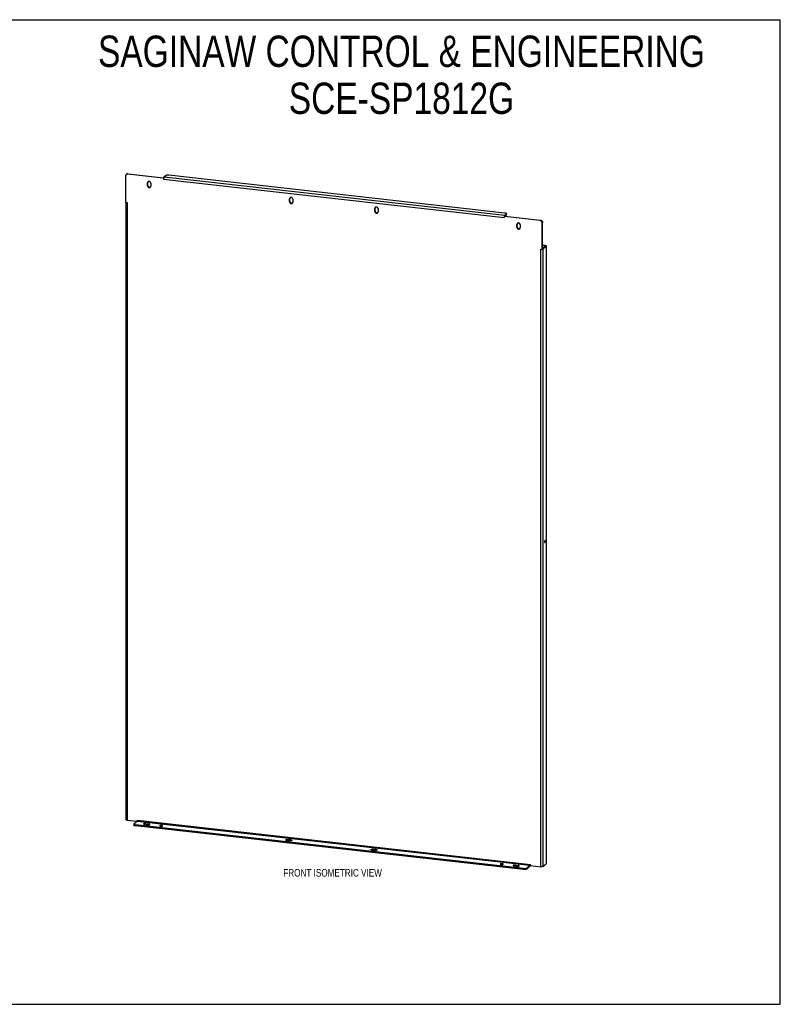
# Model space of a CAD drawing. Header units: inches. Extents: x 0 to 149, y 0 to 96.
# Tile 3 of 3: x 74 to 149, y 0 to 96. Entities that reach past the tile are written whole.
import ezdxf

# ---------------------------------------------------------------- set-up
doc = ezdxf.new("R2010")
doc.units = ezdxf.units.IN
doc.header["$LTSCALE"] = 8.16957
doc.header["$MEASUREMENT"] = 0
doc.layers.get('0').update_dxf_attribs({"linetype": 'CONTINUOUS'})
doc.layers.add('02___PRT_ALL_AXES', color=7, linetype='CONTINUOUS')
doc.layers.add('DIMENSIONS', color=7, linetype='CONTINUOUS')
doc.styles.get("Standard").update_dxf_attribs({"font": 'txt', "width": 0.8})

msp = doc.modelspace()

# ---------------------------------------------------------------- linework, layer by layer
at = {"color": 7, "linetype": 'Continuous'}
for p, q in [((0, 96.113), (148.538, 96.113)), ((148.538, 0), (148.538, 96.113)), ((84.67, 81.003), (84.706, 81.034)), ((84.832, 81.051), (84.867, 81.081)), ((84.867, 81.081), (88.32, 80.692)), ((88.32, 80.692), (88.287, 80.664)), ((88.321, 80.69), (88.32, 80.692)), ((121.602, 76.976), (121.604, 76.966)), ((121.605, 76.964), (121.604, 76.966)), ((121.64, 76.945), (121.605, 76.915)), ((121.63, 77.018), (121.63, 76.936)), ((121.635, 76.94), (121.634, 76.939)), ((121.64, 76.945), (125.093, 76.556)), ((121.657, 76.943), (121.777, 77.044)), ((121.777, 77.044), (121.777, 77.143)), ((121.792, 77.071), (121.792, 77.17)), ((125.057, 76.526), (125.093, 76.556)), ((125.292, 76.262), (125.328, 76.292)), ((125.328, 73.726), (125.328, 76.292)), ((125.521, 74.047), (125.328, 74.069)), ((125.328, 73.82), (125.562, 74.02)), ((125.556, 74.077), (125.521, 74.047)), ((125.521, 74.047), (125.521, 73.984)), ((125.66, 74.009), (125.562, 74.02)), ((125.328, 73.726), (125.292, 73.696)), ((125.352, 73.747), (125.328, 73.749)), ((85.414, 17.591), (85.414, 17.492)), ((85.579, 17.518), (85.579, 17.42)), ((123.455, 13.16), (85.579, 17.42)), ((124.094, 13.476), (123.776, 13.206)), ((124.094, 13.476), (124.094, 13.575)), ((124.121, 13.518), (124.105, 13.592)), ((123.455, 13.258), (123.455, 13.16)), ((123.776, 13.305), (123.776, 13.206)), ((0, 0), (148.538, 0))]:
    msp.add_line(p, q, dxfattribs=at)
at = {"color": 3, "linetype": 'Continuous'}
for p, q in [((84.597, 80.839), (84.597, 78.273)), ((84.832, 81.051), (88.284, 80.662)), ((88.526, 80.883), (88.379, 80.758)), ((88.379, 80.758), (121.63, 77.018)), ((121.627, 77.242), (88.846, 80.929)), ((88.288, 80.665), (88.284, 80.662)), ((88.284, 80.662), (88.304, 80.544)), ((88.294, 80.67), (88.288, 80.665)), ((88.305, 80.678), (88.294, 80.67)), ((88.304, 80.544), (121.585, 76.801)), ((88.312, 80.683), (88.305, 80.678)), ((88.316, 80.686), (88.312, 80.683)), ((84.597, 78.273), (84.76, 78.255)), ((84.646, 78.268), (84.646, 18.023)), ((84.76, 78.255), (84.76, 17.972)), ((121.605, 76.915), (121.585, 76.801)), ((121.59, 76.943), (121.587, 76.934)), ((121.593, 76.952), (121.59, 76.943)), ((121.599, 76.959), (121.598, 76.956)), ((121.602, 76.976), (121.599, 76.968)), ((121.6, 76.961), (121.599, 76.959)), ((125.057, 76.526), (121.605, 76.915)), ((121.63, 77.018), (121.777, 77.143)), ((125.292, 73.696), (125.292, 76.262)), ((125.556, 74.077), (125.328, 74.103)), ((125.352, 73.747), (125.66, 74.009)), ((125.66, 74.009), (125.66, 13.726)), ((125.671, 74.027), (125.671, 13.744)), ((125.129, 73.715), (125.129, 13.432)), ((125.129, 73.715), (125.292, 73.696)), ((125.352, 73.747), (125.352, 13.464)), ((84.76, 17.972), (85.72, 17.864)), ((85.43, 17.617), (85.748, 17.888)), ((123.455, 13.258), (85.579, 17.518)), ((85.74, 17.881), (85.757, 17.976)), ((85.748, 17.888), (124.094, 13.575)), ((85.757, 17.976), (124.132, 13.66)), ((85.757, 17.902), (85.759, 17.905)), ((124.094, 13.575), (123.776, 13.305)), ((124.152, 13.542), (124.132, 13.66)), ((124.143, 13.559), (124.148, 13.55)), ((124.152, 13.542), (125.129, 13.432)), ((125.352, 13.464), (125.66, 13.726))]:
    msp.add_line(p, q, dxfattribs=at)
for points in [[(84.67, 81.003), (84.666, 81), (84.656, 80.99), (84.647, 80.98), (84.639, 80.97), (84.631, 80.958), (84.624, 80.947), (84.618, 80.934), (84.612, 80.922), (84.608, 80.909), (84.604, 80.895), (84.601, 80.882), (84.599, 80.868), (84.597, 80.854), (84.597, 80.839)], [(84.832, 81.051), (84.818, 81.052), (84.804, 81.052), (84.79, 81.051), (84.776, 81.05), (84.762, 81.048), (84.749, 81.044), (84.735, 81.04), (84.723, 81.036), (84.71, 81.03), (84.698, 81.023), (84.687, 81.016), (84.676, 81.008), (84.67, 81.003)], [(88.379, 80.758), (88.375, 80.755), (88.371, 80.751), (88.368, 80.746), (88.364, 80.741), (88.361, 80.736), (88.358, 80.73), (88.354, 80.723), (88.351, 80.716)], [(88.846, 80.929), (88.832, 80.931), (88.817, 80.932), (88.802, 80.933), (88.787, 80.934), (88.772, 80.934), (88.757, 80.934), (88.742, 80.934), (88.727, 80.933), (88.712, 80.933), (88.698, 80.931), (88.683, 80.93), (88.669, 80.929), (88.655, 80.927), (88.642, 80.925), (88.628, 80.922), (88.616, 80.92), (88.604, 80.917), (88.592, 80.914), (88.582, 80.911), (88.571, 80.907), (88.562, 80.904), (88.553, 80.9), (88.545, 80.896), (88.538, 80.892), (88.531, 80.887), (88.526, 80.883)], [(88.351, 80.716), (88.348, 80.713), (88.345, 80.71), (88.342, 80.708), (88.34, 80.705), (88.337, 80.703), (88.334, 80.7), (88.331, 80.698), (88.329, 80.696), (88.326, 80.694), (88.324, 80.692), (88.321, 80.69), (88.319, 80.688), (88.316, 80.686)], [(88.351, 80.716), (88.348, 80.708), (88.345, 80.7), (88.342, 80.692), (88.339, 80.683), (88.337, 80.674), (88.334, 80.665), (88.332, 80.655), (88.33, 80.645), (88.328, 80.635), (88.326, 80.625), (88.324, 80.615), (88.323, 80.604), (88.322, 80.594), (88.321, 80.583), (88.32, 80.573), (88.32, 80.563), (88.319, 80.552), (88.319, 80.542)], [(121.587, 76.934), (121.585, 76.925), (121.583, 76.915), (121.581, 76.905), (121.579, 76.895), (121.577, 76.885), (121.575, 76.875), (121.574, 76.864), (121.573, 76.854), (121.572, 76.844), (121.571, 76.833), (121.57, 76.823), (121.57, 76.813), (121.57, 76.802)], [(121.599, 76.968), (121.596, 76.96), (121.593, 76.952)], [(121.598, 76.956), (121.597, 76.952), (121.596, 76.949), (121.595, 76.947), (121.595, 76.945), (121.594, 76.943), (121.594, 76.941), (121.593, 76.939), (121.593, 76.938)], [(121.593, 76.938), (121.593, 76.937), (121.593, 76.936), (121.594, 76.934), (121.594, 76.932), (121.595, 76.93), (121.595, 76.928), (121.596, 76.926), (121.597, 76.924), (121.598, 76.922), (121.6, 76.92), (121.601, 76.919), (121.603, 76.917), (121.605, 76.915)], [(121.602, 76.976), (121.602, 76.973), (121.602, 76.97), (121.601, 76.967), (121.601, 76.964), (121.6, 76.961)], [(121.63, 77.018), (121.626, 77.015), (121.622, 77.011), (121.619, 77.007), (121.615, 77.002), (121.612, 76.996), (121.608, 76.99), (121.605, 76.983), (121.602, 76.976)], [(121.792, 77.17), (121.792, 77.171), (121.791, 77.175), (121.789, 77.18), (121.787, 77.185), (121.784, 77.189), (121.779, 77.194), (121.774, 77.198), (121.768, 77.202), (121.761, 77.207), (121.754, 77.211), (121.745, 77.214), (121.736, 77.218), (121.727, 77.222), (121.716, 77.225), (121.705, 77.228), (121.693, 77.231), (121.681, 77.234), (121.668, 77.236), (121.655, 77.239), (121.641, 77.241), (121.627, 77.242)], [(121.777, 77.143), (121.781, 77.148), (121.785, 77.152), (121.788, 77.157), (121.79, 77.161), (121.791, 77.166), (121.792, 77.17)], [(125.292, 76.262), (125.292, 76.277), (125.29, 76.291), (125.288, 76.305), (125.285, 76.32), (125.282, 76.334), (125.277, 76.348), (125.272, 76.362), (125.265, 76.376), (125.258, 76.389), (125.251, 76.402), (125.242, 76.414), (125.233, 76.426), (125.223, 76.438), (125.213, 76.449), (125.202, 76.459), (125.191, 76.469), (125.179, 76.478), (125.166, 76.487), (125.154, 76.494), (125.141, 76.501), (125.127, 76.508), (125.114, 76.513), (125.1, 76.518), (125.086, 76.521), (125.071, 76.524), (125.057, 76.526)], [(125.556, 74.077), (125.567, 74.076), (125.577, 74.075), (125.587, 74.073), (125.597, 74.071), (125.606, 74.069), (125.614, 74.067), (125.622, 74.064), (125.63, 74.062), (125.637, 74.059), (125.643, 74.056), (125.649, 74.053), (125.654, 74.05), (125.659, 74.046), (125.663, 74.043), (125.666, 74.04), (125.668, 74.036), (125.67, 74.033), (125.671, 74.029), (125.671, 74.027)], [(125.671, 74.027), (125.671, 74.026), (125.67, 74.022), (125.669, 74.019), (125.667, 74.015), (125.664, 74.012), (125.66, 74.009)], [(125.352, 73.747), (125.347, 73.743), (125.343, 73.74), (125.337, 73.737), (125.331, 73.734), (125.328, 73.733)], [(84.76, 17.972), (84.751, 17.973), (84.741, 17.975), (84.732, 17.976), (84.723, 17.978), (84.714, 17.98), (84.706, 17.982), (84.699, 17.984), (84.691, 17.986), (84.684, 17.989), (84.678, 17.992), (84.672, 17.994), (84.667, 17.997), (84.662, 18), (84.658, 18.003), (84.655, 18.006), (84.652, 18.009), (84.649, 18.012), (84.648, 18.015), (84.646, 18.019), (84.646, 18.022), (84.646, 18.023)], [(85.43, 17.617), (85.425, 17.613), (85.421, 17.609), (85.418, 17.604), (85.416, 17.599), (85.415, 17.595), (85.414, 17.591)], [(85.414, 17.591), (85.414, 17.59), (85.415, 17.585), (85.417, 17.581), (85.419, 17.576), (85.423, 17.572), (85.427, 17.567), (85.432, 17.563), (85.438, 17.558), (85.445, 17.554), (85.452, 17.55), (85.461, 17.546), (85.47, 17.543), (85.48, 17.539), (85.49, 17.536), (85.501, 17.533), (85.513, 17.53), (85.525, 17.527), (85.538, 17.524), (85.551, 17.522), (85.565, 17.52), (85.579, 17.518)], [(85.746, 17.902), (85.746, 17.902), (85.745, 17.901), (85.745, 17.899), (85.744, 17.898), (85.744, 17.896), (85.744, 17.894), (85.744, 17.892), (85.743, 17.889), (85.743, 17.887), (85.743, 17.884), (85.743, 17.884)], [(85.749, 17.908), (85.749, 17.907), (85.749, 17.907), (85.749, 17.907), (85.749, 17.906), (85.748, 17.905), (85.748, 17.904), (85.747, 17.903), (85.747, 17.903), (85.746, 17.902)], [(85.759, 17.905), (85.757, 17.905), (85.755, 17.905), (85.753, 17.905), (85.752, 17.905), (85.75, 17.905), (85.749, 17.904), (85.748, 17.904), (85.747, 17.903), (85.746, 17.902)], [(85.748, 17.888), (85.749, 17.889), (85.751, 17.89), (85.752, 17.892), (85.753, 17.894), (85.755, 17.897), (85.756, 17.899), (85.757, 17.902)], [(85.749, 17.907), (85.749, 17.907), (85.749, 17.907)], [(85.759, 17.905), (85.76, 17.908), (85.761, 17.911), (85.762, 17.914), (85.763, 17.918), (85.765, 17.921), (85.766, 17.925), (85.766, 17.929), (85.767, 17.933), (85.768, 17.937), (85.769, 17.941), (85.769, 17.945), (85.77, 17.95), (85.77, 17.954), (85.771, 17.958), (85.771, 17.962), (85.771, 17.966), (85.772, 17.97), (85.772, 17.974)], [(124.094, 13.575), (124.095, 13.576), (124.097, 13.578), (124.098, 13.579), (124.099, 13.581), (124.101, 13.584), (124.102, 13.586), (124.103, 13.589), (124.105, 13.592)], [(124.105, 13.592), (124.106, 13.595), (124.107, 13.598), (124.108, 13.601), (124.11, 13.605), (124.111, 13.609), (124.112, 13.612), (124.113, 13.616), (124.113, 13.62), (124.114, 13.624), (124.115, 13.628), (124.115, 13.632), (124.116, 13.637), (124.117, 13.641), (124.117, 13.645), (124.117, 13.649), (124.117, 13.653), (124.118, 13.657), (124.118, 13.662)], [(124.105, 13.592), (124.107, 13.592), (124.109, 13.591), (124.111, 13.591), (124.114, 13.591), (124.116, 13.59), (124.118, 13.589), (124.12, 13.588), (124.122, 13.587), (124.124, 13.585), (124.126, 13.584), (124.128, 13.582), (124.129, 13.58), (124.131, 13.578), (124.133, 13.576), (124.134, 13.575)], [(124.134, 13.575), (124.134, 13.574), (124.136, 13.571), (124.138, 13.568), (124.14, 13.566), (124.141, 13.563), (124.143, 13.559)], [(124.148, 13.55), (124.149, 13.547), (124.151, 13.544), (124.152, 13.542)], [(125.352, 13.464), (125.348, 13.461), (125.343, 13.458), (125.338, 13.455), (125.333, 13.452), (125.327, 13.45), (125.32, 13.447), (125.313, 13.445), (125.305, 13.443), (125.297, 13.44), (125.289, 13.438), (125.28, 13.437), (125.271, 13.435), (125.262, 13.434), (125.252, 13.432), (125.242, 13.431), (125.232, 13.43), (125.222, 13.43), (125.212, 13.429), (125.201, 13.429), (125.191, 13.429), (125.18, 13.429), (125.17, 13.429), (125.159, 13.429), (125.149, 13.43), (125.139, 13.431), (125.129, 13.432)], [(125.671, 13.744), (125.671, 13.743), (125.67, 13.74), (125.669, 13.736), (125.667, 13.733), (125.664, 13.729), (125.66, 13.726)], [(123.455, 13.258), (123.47, 13.257), (123.484, 13.256), (123.499, 13.255), (123.514, 13.254), (123.529, 13.254), (123.544, 13.254), (123.559, 13.254), (123.574, 13.254), (123.589, 13.255), (123.604, 13.256), (123.618, 13.258), (123.632, 13.259), (123.646, 13.261), (123.66, 13.263), (123.673, 13.265), (123.685, 13.268), (123.697, 13.271), (123.709, 13.274), (123.72, 13.277), (123.73, 13.281), (123.739, 13.284), (123.748, 13.288), (123.756, 13.292), (123.764, 13.296), (123.77, 13.3), (123.776, 13.305)]]:
    msp.add_lwpolyline(points, dxfattribs=at)
at = {"color": 7, "linetype": 'Continuous'}
for points in [[(84.706, 81.034), (84.712, 81.038), (84.723, 81.046), (84.734, 81.054), (84.746, 81.06), (84.758, 81.066), (84.771, 81.071), (84.784, 81.075), (84.798, 81.078), (84.811, 81.08), (84.825, 81.082), (84.839, 81.082), (84.853, 81.082), (84.867, 81.081)], [(121.61, 76.946), (121.609, 76.947), (121.609, 76.948), (121.609, 76.949), (121.608, 76.95), (121.608, 76.951), (121.608, 76.952), (121.607, 76.953), (121.607, 76.955), (121.607, 76.956), (121.606, 76.957), (121.606, 76.958), (121.606, 76.959), (121.605, 76.96), (121.605, 76.962), (121.605, 76.963), (121.605, 76.964)], [(121.616, 76.93), (121.616, 76.93), (121.615, 76.931), (121.615, 76.932), (121.614, 76.933), (121.614, 76.934), (121.614, 76.935), (121.613, 76.936), (121.613, 76.937), (121.612, 76.938), (121.612, 76.939), (121.612, 76.94), (121.611, 76.941), (121.611, 76.942), (121.611, 76.943), (121.61, 76.944), (121.61, 76.945), (121.61, 76.946)], [(121.634, 76.939), (121.634, 76.939), (121.633, 76.939), (121.633, 76.938), (121.632, 76.938), (121.632, 76.938), (121.632, 76.937), (121.631, 76.937), (121.631, 76.937), (121.63, 76.936), (121.63, 76.936), (121.629, 76.936), (121.629, 76.936), (121.629, 76.935), (121.628, 76.935), (121.628, 76.935), (121.627, 76.935), (121.627, 76.934), (121.627, 76.934), (121.626, 76.934), (121.626, 76.934), (121.625, 76.933), (121.625, 76.933), (121.625, 76.933), (121.624, 76.933), (121.624, 76.933), (121.623, 76.932), (121.623, 76.932), (121.623, 76.932), (121.622, 76.932), (121.622, 76.932), (121.621, 76.932), (121.621, 76.931), (121.621, 76.931), (121.62, 76.931), (121.62, 76.931), (121.619, 76.931), (121.619, 76.931), (121.619, 76.931), (121.618, 76.931), (121.618, 76.931), (121.617, 76.93), (121.617, 76.93), (121.617, 76.93), (121.616, 76.93), (121.616, 76.93), (121.615, 76.93), (121.615, 76.93), (121.614, 76.93), (121.614, 76.93), (121.614, 76.93), (121.613, 76.93), (121.613, 76.93), (121.613, 76.93), (121.613, 76.93), (121.613, 76.93), (121.613, 76.93), (121.613, 76.93), (121.613, 76.93), (121.613, 76.93), (121.613, 76.93)], [(121.792, 77.071), (121.791, 77.067), (121.79, 77.063), (121.788, 77.058), (121.785, 77.053), (121.781, 77.049), (121.777, 77.044)], [(125.093, 76.556), (125.107, 76.554), (125.121, 76.552), (125.135, 76.548), (125.149, 76.543), (125.163, 76.538), (125.176, 76.532), (125.189, 76.525), (125.202, 76.517), (125.214, 76.509), (125.226, 76.499), (125.238, 76.49), (125.249, 76.479), (125.259, 76.468), (125.269, 76.457), (125.278, 76.445), (125.286, 76.432), (125.294, 76.419), (125.301, 76.406), (125.307, 76.392), (125.313, 76.378), (125.317, 76.364), (125.321, 76.35), (125.324, 76.336), (125.326, 76.321), (125.327, 76.307), (125.328, 76.292)], [(125.521, 74.047), (125.525, 74.047), (125.529, 74.046), (125.533, 74.045), (125.537, 74.045), (125.541, 74.044), (125.544, 74.043), (125.547, 74.042), (125.55, 74.041), (125.553, 74.04), (125.556, 74.039), (125.558, 74.037), (125.56, 74.036), (125.562, 74.035), (125.563, 74.033), (125.565, 74.032), (125.566, 74.031), (125.566, 74.029), (125.567, 74.028), (125.567, 74.027)], [(125.567, 74.027), (125.567, 74.026), (125.566, 74.025), (125.566, 74.024), (125.565, 74.022), (125.564, 74.021), (125.562, 74.02)], [(85.579, 17.42), (85.565, 17.421), (85.551, 17.423), (85.538, 17.426), (85.525, 17.428), (85.513, 17.431), (85.501, 17.434), (85.49, 17.437), (85.48, 17.44), (85.47, 17.444), (85.461, 17.447), (85.452, 17.451), (85.445, 17.455), (85.438, 17.46), (85.432, 17.464), (85.427, 17.468), (85.423, 17.473), (85.419, 17.477), (85.417, 17.482), (85.415, 17.486), (85.414, 17.491), (85.414, 17.492)], [(124.094, 13.476), (124.097, 13.479), (124.101, 13.483), (124.104, 13.488), (124.108, 13.493), (124.111, 13.498), (124.115, 13.504), (124.118, 13.511), (124.121, 13.518)], [(124.121, 13.518), (124.124, 13.521), (124.127, 13.524), (124.13, 13.526), (124.133, 13.529), (124.135, 13.531), (124.138, 13.534), (124.141, 13.536), (124.144, 13.538), (124.146, 13.54), (124.149, 13.542), (124.151, 13.544)], [(123.776, 13.206), (123.77, 13.201), (123.764, 13.197), (123.756, 13.193), (123.748, 13.189), (123.739, 13.185), (123.73, 13.182), (123.72, 13.178), (123.709, 13.175), (123.697, 13.172), (123.685, 13.169), (123.673, 13.167), (123.66, 13.164), (123.646, 13.162), (123.632, 13.16), (123.618, 13.159), (123.604, 13.157), (123.589, 13.156), (123.574, 13.156), (123.559, 13.155), (123.544, 13.155), (123.529, 13.155), (123.514, 13.155), (123.499, 13.156), (123.484, 13.157), (123.47, 13.158), (123.455, 13.16)]]:
    msp.add_lwpolyline(points, dxfattribs=at)
at = {"layer": '02___PRT_ALL_AXES', "color": 7, "linetype": 'Continuous'}
for p, q in [((86.748, 80.178), (86.783, 80.209)), ((86.748, 79.911), (86.783, 79.941)), ((86.783, 79.941), (86.783, 80.209)), ((86.817, 80.305), (86.813, 80.3)), ((87.029, 79.774), (87.037, 79.778)), ((100.621, 78.618), (100.656, 78.648)), ((100.621, 78.351), (100.656, 78.381)), ((100.656, 78.381), (100.656, 78.648)), ((100.69, 78.745), (100.686, 78.739)), ((100.902, 78.214), (100.91, 78.218)), ((108.945, 77.682), (108.981, 77.712)), ((108.945, 77.415), (108.981, 77.445)), ((108.981, 77.445), (108.981, 77.712)), ((109.015, 77.808), (109.01, 77.803)), ((109.226, 77.277), (109.234, 77.282)), ((122.818, 76.121), (122.854, 76.152)), ((122.854, 75.884), (122.854, 76.152)), ((122.888, 76.248), (122.884, 76.243)), ((122.818, 75.854), (122.854, 75.884)), ((123.1, 75.717), (123.108, 75.721)), ((125.583, 45.204), (125.521, 45.211)), ((86.601, 17.645), (86.601, 17.546)), ((86.601, 17.546), (86.865, 17.516)), ((86.865, 17.615), (86.865, 17.516)), ((86.869, 17.516), (86.865, 17.516)), ((87.952, 17.437), (87.952, 17.407)), ((100.474, 15.986), (100.474, 16.085)), ((100.738, 15.956), (100.474, 15.986)), ((100.738, 15.956), (100.738, 16.055)), ((108.798, 15.05), (108.798, 15.148)), ((109.062, 15.02), (108.798, 15.05)), ((109.062, 15.02), (109.062, 15.119)), ((121.203, 13.697), (121.203, 13.667)), ((122.672, 13.588), (122.672, 13.489)), ((122.672, 13.489), (122.936, 13.459)), ((122.936, 13.558), (122.936, 13.459)), ((122.94, 13.459), (122.936, 13.459))]:
    msp.add_line(p, q, dxfattribs=at)
at = {"layer": '02___PRT_ALL_AXES', "color": 3, "linetype": 'Continuous'}
for p, q in [((86.748, 79.911), (86.748, 80.178)), ((87.071, 80.142), (87.071, 79.875)), ((100.621, 78.351), (100.621, 78.618)), ((100.944, 78.582), (100.944, 78.314)), ((108.945, 77.415), (108.945, 77.682)), ((109.268, 77.645), (109.268, 77.378)), ((122.818, 75.854), (122.818, 76.121)), ((123.142, 76.085), (123.142, 75.818)), ((86.747, 17.515), (86.483, 17.545)), ((86.601, 17.645), (86.865, 17.615)), ((100.357, 15.985), (100.621, 15.955)), ((100.738, 16.055), (100.474, 16.085)), ((108.681, 15.049), (108.945, 15.019)), ((109.062, 15.119), (108.798, 15.148)), ((122.818, 13.458), (122.554, 13.488)), ((122.672, 13.588), (122.936, 13.558))]:
    msp.add_line(p, q, dxfattribs=at)
for points in [[(86.798, 80.291), (86.791, 80.285), (86.784, 80.278), (86.777, 80.269), (86.771, 80.261), (86.766, 80.252), (86.761, 80.242), (86.757, 80.232), (86.754, 80.222), (86.751, 80.211), (86.749, 80.2), (86.748, 80.19), (86.748, 80.178)], [(86.748, 79.911), (86.748, 79.9), (86.749, 79.889), (86.751, 79.877), (86.754, 79.866), (86.757, 79.855), (86.761, 79.844), (86.766, 79.834), (86.771, 79.823), (86.777, 79.813), (86.784, 79.804), (86.791, 79.795), (86.799, 79.786), (86.807, 79.778), (86.816, 79.77), (86.825, 79.763), (86.835, 79.756), (86.845, 79.75), (86.855, 79.745), (86.866, 79.74), (86.876, 79.736), (86.887, 79.733), (86.898, 79.731), (86.909, 79.729), (86.92, 79.729), (86.931, 79.728), (86.942, 79.729), (86.953, 79.731), (86.963, 79.733), (86.974, 79.736), (86.984, 79.739), (86.993, 79.744), (87.002, 79.749), (87.011, 79.755), (87.019, 79.761), (87.02, 79.762)], [(87.071, 80.142), (87.07, 80.153), (87.069, 80.164), (87.067, 80.176), (87.065, 80.187), (87.061, 80.198), (87.057, 80.209), (87.053, 80.219), (87.047, 80.23), (87.041, 80.24), (87.035, 80.249), (87.027, 80.259), (87.019, 80.267), (87.011, 80.276), (87.002, 80.283), (86.993, 80.291), (86.984, 80.297), (86.974, 80.303), (86.963, 80.308), (86.953, 80.313), (86.942, 80.317), (86.931, 80.32), (86.92, 80.322), (86.909, 80.324), (86.898, 80.325), (86.887, 80.325), (86.876, 80.324), (86.866, 80.323), (86.855, 80.32), (86.845, 80.317), (86.835, 80.314), (86.825, 80.309), (86.816, 80.304), (86.807, 80.299), (86.799, 80.292), (86.798, 80.291)], [(87.02, 79.762), (87.027, 79.768), (87.035, 79.776), (87.041, 79.784), (87.047, 79.792), (87.053, 79.802), (87.057, 79.811), (87.061, 79.821), (87.065, 79.831), (87.067, 79.842), (87.069, 79.853), (87.07, 79.864), (87.071, 79.875)], [(100.671, 78.731), (100.664, 78.725), (100.657, 78.717), (100.651, 78.709), (100.644, 78.7), (100.639, 78.691), (100.634, 78.682), (100.63, 78.672), (100.627, 78.661), (100.624, 78.651), (100.622, 78.64), (100.621, 78.629), (100.621, 78.618)], [(100.621, 78.351), (100.621, 78.34), (100.622, 78.328), (100.624, 78.317), (100.627, 78.306), (100.63, 78.295), (100.634, 78.284), (100.639, 78.273), (100.644, 78.263), (100.651, 78.253), (100.657, 78.243), (100.664, 78.234), (100.672, 78.225), (100.681, 78.217), (100.689, 78.209), (100.699, 78.202), (100.708, 78.196), (100.718, 78.19), (100.728, 78.185), (100.739, 78.18), (100.75, 78.176), (100.761, 78.173), (100.772, 78.171), (100.783, 78.169), (100.794, 78.168), (100.805, 78.168), (100.815, 78.169), (100.826, 78.17), (100.837, 78.172), (100.847, 78.175), (100.857, 78.179), (100.867, 78.183), (100.876, 78.188), (100.885, 78.194), (100.893, 78.201), (100.894, 78.201)], [(100.944, 78.582), (100.944, 78.593), (100.943, 78.604), (100.941, 78.615), (100.938, 78.626), (100.935, 78.637), (100.931, 78.648), (100.926, 78.659), (100.921, 78.669), (100.915, 78.679), (100.908, 78.689), (100.901, 78.698), (100.893, 78.707), (100.885, 78.715), (100.876, 78.723), (100.867, 78.73), (100.857, 78.737), (100.847, 78.743), (100.837, 78.748), (100.826, 78.752), (100.815, 78.756), (100.805, 78.759), (100.794, 78.762), (100.783, 78.763), (100.772, 78.764), (100.761, 78.764), (100.75, 78.764), (100.739, 78.762), (100.728, 78.76), (100.718, 78.757), (100.708, 78.753), (100.699, 78.749), (100.689, 78.744), (100.681, 78.738), (100.672, 78.732), (100.671, 78.731)], [(100.894, 78.201), (100.901, 78.208), (100.908, 78.215), (100.915, 78.223), (100.921, 78.232), (100.926, 78.241), (100.931, 78.251), (100.935, 78.261), (100.938, 78.271), (100.941, 78.281), (100.943, 78.292), (100.944, 78.303), (100.944, 78.314)], [(108.995, 77.795), (108.988, 77.789), (108.981, 77.781), (108.975, 77.773), (108.968, 77.764), (108.963, 77.755), (108.958, 77.745), (108.954, 77.735), (108.951, 77.725), (108.948, 77.715), (108.946, 77.704), (108.945, 77.693), (108.945, 77.682)], [(108.945, 77.415), (108.945, 77.403), (108.946, 77.392), (108.948, 77.381), (108.951, 77.37), (108.954, 77.359), (108.958, 77.348), (108.963, 77.337), (108.968, 77.327), (108.975, 77.317), (108.981, 77.307), (108.988, 77.298), (108.996, 77.289), (109.005, 77.281), (109.013, 77.273), (109.023, 77.266), (109.032, 77.259), (109.042, 77.254), (109.052, 77.248), (109.063, 77.244), (109.074, 77.24), (109.085, 77.237), (109.096, 77.234), (109.107, 77.233), (109.118, 77.232), (109.129, 77.232), (109.139, 77.232), (109.15, 77.234), (109.161, 77.236), (109.171, 77.239), (109.181, 77.243), (109.191, 77.247), (109.2, 77.252), (109.209, 77.258), (109.217, 77.264), (109.218, 77.265)], [(109.268, 77.645), (109.268, 77.657), (109.267, 77.668), (109.265, 77.679), (109.262, 77.69), (109.259, 77.701), (109.255, 77.712), (109.25, 77.723), (109.245, 77.733), (109.239, 77.743), (109.232, 77.753), (109.225, 77.762), (109.217, 77.771), (109.209, 77.779), (109.2, 77.787), (109.191, 77.794), (109.181, 77.8), (109.171, 77.806), (109.161, 77.812), (109.15, 77.816), (109.139, 77.82), (109.129, 77.823), (109.118, 77.826), (109.107, 77.827), (109.096, 77.828), (109.085, 77.828), (109.074, 77.827), (109.063, 77.826), (109.052, 77.824), (109.042, 77.821), (109.032, 77.817), (109.023, 77.813), (109.013, 77.808), (109.005, 77.802), (108.996, 77.796), (108.995, 77.795)], [(109.218, 77.265), (109.225, 77.271), (109.232, 77.279), (109.239, 77.287), (109.245, 77.296), (109.25, 77.305), (109.255, 77.314), (109.259, 77.324), (109.262, 77.335), (109.265, 77.345), (109.267, 77.356), (109.268, 77.367), (109.268, 77.378)], [(122.869, 76.234), (122.862, 76.228), (122.855, 76.221), (122.848, 76.212), (122.842, 76.204), (122.836, 76.195), (122.832, 76.185), (122.828, 76.175), (122.824, 76.165), (122.822, 76.154), (122.82, 76.143), (122.819, 76.133), (122.818, 76.121)], [(123.142, 76.085), (123.141, 76.096), (123.14, 76.107), (123.138, 76.119), (123.136, 76.13), (123.132, 76.141), (123.128, 76.152), (123.124, 76.162), (123.118, 76.173), (123.112, 76.183), (123.105, 76.192), (123.098, 76.202), (123.09, 76.21), (123.082, 76.219), (123.073, 76.226), (123.064, 76.234), (123.054, 76.24), (123.044, 76.246), (123.034, 76.251), (123.024, 76.256), (123.013, 76.26), (123.002, 76.263), (122.991, 76.265), (122.98, 76.267), (122.969, 76.268), (122.958, 76.268), (122.947, 76.267), (122.936, 76.266), (122.926, 76.263), (122.916, 76.26), (122.906, 76.257), (122.896, 76.252), (122.887, 76.247), (122.878, 76.242), (122.87, 76.235), (122.869, 76.234)], [(122.818, 75.854), (122.819, 75.843), (122.82, 75.832), (122.822, 75.82), (122.824, 75.809), (122.828, 75.798), (122.832, 75.787), (122.836, 75.777), (122.842, 75.766), (122.848, 75.756), (122.855, 75.747), (122.862, 75.738), (122.87, 75.729), (122.878, 75.721), (122.887, 75.713), (122.896, 75.706), (122.906, 75.699), (122.916, 75.693), (122.926, 75.688), (122.936, 75.683), (122.947, 75.679), (122.958, 75.676), (122.969, 75.674), (122.98, 75.672), (122.991, 75.672), (123.002, 75.671), (123.013, 75.672), (123.024, 75.674), (123.034, 75.676), (123.044, 75.679), (123.054, 75.682), (123.064, 75.687), (123.073, 75.692), (123.082, 75.698), (123.09, 75.704), (123.091, 75.705)], [(123.091, 75.705), (123.098, 75.711), (123.105, 75.719), (123.112, 75.727), (123.118, 75.735), (123.124, 75.745), (123.128, 75.754), (123.132, 75.764), (123.136, 75.774), (123.138, 75.785), (123.14, 75.796), (123.141, 75.807), (123.142, 75.818)], [(125.56, 45.275), (125.559, 45.275), (125.557, 45.275), (125.554, 45.274), (125.551, 45.273), (125.549, 45.271), (125.546, 45.268), (125.543, 45.265), (125.541, 45.261), (125.538, 45.257), (125.535, 45.252), (125.533, 45.247), (125.531, 45.241), (125.528, 45.235), (125.526, 45.229), (125.524, 45.222), (125.522, 45.215), (125.521, 45.207), (125.519, 45.2), (125.518, 45.192), (125.517, 45.184), (125.516, 45.176), (125.515, 45.168), (125.514, 45.16), (125.514, 45.153), (125.514, 45.145)], [(125.537, 45.074), (125.538, 45.073), (125.541, 45.074), (125.543, 45.074), (125.546, 45.076), (125.549, 45.078), (125.551, 45.08), (125.554, 45.084), (125.557, 45.087), (125.559, 45.092), (125.562, 45.097), (125.564, 45.102), (125.567, 45.108), (125.569, 45.114), (125.571, 45.12), (125.573, 45.127), (125.575, 45.134), (125.577, 45.142), (125.578, 45.149), (125.58, 45.157), (125.581, 45.165), (125.582, 45.173), (125.582, 45.181), (125.583, 45.188), (125.583, 45.196), (125.583, 45.204)], [(125.583, 45.204), (125.583, 45.211), (125.583, 45.219), (125.582, 45.226), (125.582, 45.232), (125.581, 45.239), (125.58, 45.244), (125.578, 45.25), (125.577, 45.255), (125.575, 45.26), (125.573, 45.264), (125.571, 45.267), (125.569, 45.27), (125.567, 45.272), (125.564, 45.274), (125.562, 45.275), (125.56, 45.275)], [(125.514, 45.145), (125.514, 45.137), (125.514, 45.13), (125.515, 45.123), (125.516, 45.117), (125.517, 45.11), (125.518, 45.104), (125.519, 45.099), (125.521, 45.094), (125.522, 45.089), (125.524, 45.085), (125.526, 45.082), (125.528, 45.079), (125.531, 45.077), (125.533, 45.075), (125.535, 45.074), (125.537, 45.074)], [(86.601, 17.645), (86.59, 17.646), (86.578, 17.647), (86.567, 17.648), (86.555, 17.648), (86.543, 17.648), (86.532, 17.648), (86.52, 17.648), (86.508, 17.647), (86.497, 17.646), (86.486, 17.645), (86.475, 17.644), (86.464, 17.643), (86.454, 17.641), (86.444, 17.639), (86.434, 17.637), (86.426, 17.634), (86.417, 17.632), (86.409, 17.629), (86.402, 17.626), (86.396, 17.623), (86.39, 17.62), (86.385, 17.617), (86.38, 17.613), (86.377, 17.61), (86.374, 17.606), (86.372, 17.603), (86.37, 17.599), (86.37, 17.596), (86.37, 17.595)], [(86.37, 17.595), (86.37, 17.592), (86.371, 17.588), (86.373, 17.585), (86.376, 17.581), (86.379, 17.578), (86.384, 17.574), (86.389, 17.571), (86.394, 17.568), (86.401, 17.565), (86.408, 17.562), (86.415, 17.559), (86.424, 17.557), (86.432, 17.554), (86.442, 17.552), (86.451, 17.55), (86.462, 17.548), (86.472, 17.547), (86.483, 17.545)], [(86.747, 17.515), (86.758, 17.514), (86.77, 17.513), (86.781, 17.513), (86.793, 17.512), (86.805, 17.512), (86.816, 17.512), (86.828, 17.513), (86.84, 17.513), (86.851, 17.514), (86.862, 17.515), (86.873, 17.517), (86.884, 17.518), (86.894, 17.52), (86.904, 17.522), (86.914, 17.524), (86.922, 17.526), (86.931, 17.529), (86.939, 17.532), (86.946, 17.534), (86.952, 17.537), (86.958, 17.541), (86.963, 17.544), (86.968, 17.547), (86.971, 17.551), (86.974, 17.554), (86.976, 17.558), (86.978, 17.561), (86.978, 17.565), (86.978, 17.565)], [(86.978, 17.565), (86.978, 17.569), (86.977, 17.572), (86.975, 17.576), (86.972, 17.579), (86.969, 17.583), (86.964, 17.586), (86.959, 17.59), (86.954, 17.593), (86.947, 17.596), (86.94, 17.599), (86.933, 17.601), (86.924, 17.604), (86.916, 17.606), (86.906, 17.609), (86.897, 17.611), (86.886, 17.612), (86.876, 17.614), (86.865, 17.615)], [(87.952, 17.437), (87.948, 17.433), (87.946, 17.43), (87.944, 17.427), (87.943, 17.424), (87.943, 17.422)], [(87.943, 17.422), (87.943, 17.421), (87.944, 17.417), (87.945, 17.414), (87.947, 17.411), (87.95, 17.408), (87.954, 17.405), (87.959, 17.402), (87.964, 17.399), (87.969, 17.396), (87.976, 17.394), (87.983, 17.391), (87.991, 17.389), (87.999, 17.387), (88.007, 17.385), (88.016, 17.384), (88.026, 17.382), (88.035, 17.381), (88.045, 17.38), (88.056, 17.379), (88.066, 17.379), (88.077, 17.378), (88.087, 17.378), (88.098, 17.379), (88.108, 17.379), (88.118, 17.38), (88.128, 17.381), (88.138, 17.382), (88.148, 17.383), (88.157, 17.385), (88.166, 17.386), (88.174, 17.388), (88.182, 17.391), (88.189, 17.393), (88.196, 17.396), (88.202, 17.398), (88.207, 17.401), (88.212, 17.404), (88.216, 17.407)], [(88.224, 17.422), (88.224, 17.423), (88.223, 17.426), (88.222, 17.429), (88.22, 17.432), (88.217, 17.436), (88.213, 17.439), (88.209, 17.442), (88.203, 17.444), (88.198, 17.447), (88.191, 17.45), (88.184, 17.452), (88.177, 17.454), (88.168, 17.456), (88.16, 17.458), (88.151, 17.46), (88.141, 17.461), (88.132, 17.463), (88.122, 17.464), (88.111, 17.464), (88.101, 17.465), (88.091, 17.465), (88.08, 17.465), (88.07, 17.465), (88.059, 17.465), (88.049, 17.464), (88.039, 17.463), (88.029, 17.462), (88.019, 17.46), (88.01, 17.459), (88.002, 17.457), (87.993, 17.455), (87.985, 17.453), (87.978, 17.45), (87.972, 17.448), (87.966, 17.445), (87.96, 17.443), (87.955, 17.44), (87.952, 17.437)], [(88.216, 17.407), (88.219, 17.41), (88.221, 17.413), (88.223, 17.416), (88.224, 17.42), (88.224, 17.422)], [(100.243, 16.035), (100.243, 16.035), (100.244, 16.039), (100.245, 16.042), (100.247, 16.046), (100.25, 16.049), (100.254, 16.053), (100.258, 16.056), (100.263, 16.06), (100.269, 16.063), (100.276, 16.066), (100.283, 16.069), (100.291, 16.071), (100.299, 16.074), (100.308, 16.076), (100.317, 16.078), (100.327, 16.08), (100.337, 16.082), (100.348, 16.084), (100.359, 16.085), (100.37, 16.086), (100.382, 16.087), (100.393, 16.087), (100.405, 16.088), (100.417, 16.088), (100.428, 16.088), (100.44, 16.087), (100.452, 16.087), (100.463, 16.086), (100.474, 16.085)], [(100.357, 15.985), (100.346, 15.986), (100.335, 15.988), (100.325, 15.99), (100.315, 15.992), (100.306, 15.994), (100.297, 15.996), (100.289, 15.999), (100.281, 16.002), (100.274, 16.004), (100.268, 16.007), (100.262, 16.011), (100.257, 16.014), (100.253, 16.017), (100.249, 16.021), (100.247, 16.024), (100.245, 16.028), (100.244, 16.032), (100.243, 16.035)], [(100.851, 16.005), (100.851, 16.005), (100.851, 16.001), (100.85, 15.997), (100.848, 15.994), (100.845, 15.99), (100.841, 15.987), (100.837, 15.984), (100.832, 15.98), (100.826, 15.977), (100.819, 15.974), (100.812, 15.971), (100.804, 15.968), (100.796, 15.966), (100.787, 15.964), (100.778, 15.961), (100.768, 15.959), (100.757, 15.958), (100.747, 15.956), (100.736, 15.955), (100.725, 15.954), (100.713, 15.953), (100.702, 15.952), (100.69, 15.952), (100.678, 15.952), (100.666, 15.952), (100.655, 15.952), (100.643, 15.953), (100.632, 15.954), (100.621, 15.955)], [(100.738, 16.055), (100.749, 16.054), (100.76, 16.052), (100.77, 16.05), (100.78, 16.048), (100.789, 16.046), (100.798, 16.044), (100.806, 16.041), (100.814, 16.038), (100.821, 16.035), (100.827, 16.032), (100.833, 16.029), (100.838, 16.026), (100.842, 16.022), (100.845, 16.019), (100.848, 16.015), (100.85, 16.012), (100.851, 16.008), (100.851, 16.005)], [(108.567, 15.099), (108.567, 15.099), (108.568, 15.103), (108.569, 15.106), (108.571, 15.11), (108.574, 15.113), (108.578, 15.117), (108.582, 15.12), (108.587, 15.123), (108.593, 15.126), (108.6, 15.129), (108.607, 15.132), (108.615, 15.135), (108.623, 15.138), (108.632, 15.14), (108.641, 15.142), (108.651, 15.144), (108.661, 15.146), (108.672, 15.147), (108.683, 15.149), (108.694, 15.15), (108.706, 15.151), (108.717, 15.151), (108.729, 15.152), (108.741, 15.152), (108.752, 15.152), (108.764, 15.151), (108.776, 15.15), (108.787, 15.15), (108.798, 15.148)], [(108.681, 15.049), (108.67, 15.05), (108.659, 15.052), (108.649, 15.053), (108.639, 15.055), (108.63, 15.058), (108.621, 15.06), (108.613, 15.063), (108.605, 15.065), (108.598, 15.068), (108.592, 15.071), (108.586, 15.074), (108.581, 15.078), (108.577, 15.081), (108.573, 15.085), (108.571, 15.088), (108.569, 15.092), (108.568, 15.095), (108.567, 15.099)], [(109.175, 15.069), (109.175, 15.068), (109.175, 15.065), (109.174, 15.061), (109.172, 15.058), (109.169, 15.054), (109.165, 15.051), (109.161, 15.047), (109.156, 15.044), (109.15, 15.041), (109.143, 15.038), (109.136, 15.035), (109.128, 15.032), (109.12, 15.03), (109.111, 15.027), (109.102, 15.025), (109.092, 15.023), (109.081, 15.021), (109.071, 15.02), (109.06, 15.019), (109.049, 15.018), (109.037, 15.017), (109.026, 15.016), (109.014, 15.016), (109.002, 15.016), (108.99, 15.016), (108.979, 15.016), (108.967, 15.017), (108.956, 15.018), (108.945, 15.019)], [(109.062, 15.119), (109.073, 15.117), (109.084, 15.116), (109.094, 15.114), (109.104, 15.112), (109.113, 15.11), (109.122, 15.107), (109.13, 15.105), (109.138, 15.102), (109.145, 15.099), (109.151, 15.096), (109.157, 15.093), (109.162, 15.09), (109.166, 15.086), (109.169, 15.083), (109.172, 15.079), (109.174, 15.076), (109.175, 15.072), (109.175, 15.069)], [(121.203, 13.697), (121.2, 13.694), (121.198, 13.69), (121.196, 13.687), (121.195, 13.684), (121.195, 13.682)], [(121.195, 13.682), (121.195, 13.681), (121.196, 13.677), (121.197, 13.674), (121.199, 13.671), (121.202, 13.668), (121.206, 13.665), (121.21, 13.662), (121.215, 13.659), (121.221, 13.656), (121.228, 13.654), (121.235, 13.652), (121.242, 13.649), (121.25, 13.647), (121.259, 13.645), (121.268, 13.644), (121.278, 13.642), (121.287, 13.641), (121.297, 13.64), (121.307, 13.639), (121.318, 13.639), (121.328, 13.638), (121.339, 13.638), (121.349, 13.639), (121.36, 13.639), (121.37, 13.64), (121.38, 13.641), (121.39, 13.642), (121.399, 13.643), (121.409, 13.645), (121.417, 13.647), (121.426, 13.649), (121.433, 13.651), (121.441, 13.653), (121.447, 13.656), (121.453, 13.658), (121.459, 13.661), (121.463, 13.664), (121.467, 13.667)], [(121.476, 13.682), (121.476, 13.683), (121.475, 13.686), (121.474, 13.689), (121.471, 13.693), (121.469, 13.696), (121.465, 13.699), (121.46, 13.702), (121.455, 13.704), (121.449, 13.707), (121.443, 13.71), (121.436, 13.712), (121.428, 13.714), (121.42, 13.716), (121.412, 13.718), (121.403, 13.72), (121.393, 13.721), (121.383, 13.723), (121.373, 13.724), (121.363, 13.724), (121.353, 13.725), (121.342, 13.725), (121.332, 13.725), (121.321, 13.725), (121.311, 13.725), (121.301, 13.724), (121.291, 13.723), (121.281, 13.722), (121.271, 13.72), (121.262, 13.719), (121.253, 13.717), (121.245, 13.715), (121.237, 13.713), (121.23, 13.711), (121.223, 13.708), (121.217, 13.705), (121.212, 13.703), (121.207, 13.7), (121.203, 13.697)], [(121.467, 13.667), (121.471, 13.67), (121.473, 13.673), (121.475, 13.676), (121.476, 13.68), (121.476, 13.682)], [(122.672, 13.588), (122.66, 13.589), (122.649, 13.59), (122.638, 13.591), (122.626, 13.591), (122.614, 13.591), (122.602, 13.591), (122.591, 13.591), (122.579, 13.59), (122.568, 13.589), (122.556, 13.588), (122.546, 13.587), (122.535, 13.586), (122.525, 13.584), (122.515, 13.582), (122.505, 13.58), (122.496, 13.577), (122.488, 13.575), (122.48, 13.572), (122.473, 13.569), (122.467, 13.566), (122.461, 13.563), (122.456, 13.56), (122.451, 13.556), (122.448, 13.553), (122.445, 13.549), (122.443, 13.546), (122.441, 13.542), (122.441, 13.539), (122.441, 13.538)], [(122.441, 13.538), (122.441, 13.535), (122.442, 13.531), (122.444, 13.528), (122.447, 13.524), (122.45, 13.521), (122.455, 13.517), (122.46, 13.514), (122.465, 13.511), (122.472, 13.508), (122.479, 13.505), (122.486, 13.502), (122.494, 13.5), (122.503, 13.497), (122.513, 13.495), (122.522, 13.493), (122.533, 13.491), (122.543, 13.49), (122.554, 13.488)], [(122.818, 13.458), (122.829, 13.457), (122.841, 13.456), (122.852, 13.456), (122.864, 13.455), (122.876, 13.455), (122.887, 13.455), (122.899, 13.456), (122.911, 13.456), (122.922, 13.457), (122.933, 13.458), (122.944, 13.46), (122.955, 13.461), (122.965, 13.463), (122.975, 13.465), (122.984, 13.467), (122.993, 13.469), (123.002, 13.472), (123.009, 13.475), (123.017, 13.477), (123.023, 13.48), (123.029, 13.484), (123.034, 13.487), (123.039, 13.49), (123.042, 13.494), (123.045, 13.497), (123.047, 13.501), (123.048, 13.504), (123.049, 13.508), (123.049, 13.508)], [(123.049, 13.508), (123.049, 13.512), (123.047, 13.515), (123.046, 13.519), (123.043, 13.522), (123.039, 13.526), (123.035, 13.529), (123.03, 13.533), (123.025, 13.536), (123.018, 13.539), (123.011, 13.542), (123.003, 13.544), (122.995, 13.547), (122.986, 13.549), (122.977, 13.552), (122.967, 13.554), (122.957, 13.555), (122.947, 13.557), (122.936, 13.558)]]:
    msp.add_lwpolyline(points, dxfattribs=at)
at = {"layer": '02___PRT_ALL_AXES', "color": 7, "linetype": 'Continuous'}
for points in [[(86.801, 80.282), (86.796, 80.272), (86.792, 80.262), (86.789, 80.252), (86.786, 80.241), (86.785, 80.231), (86.783, 80.22), (86.783, 80.209)], [(86.783, 79.941), (86.783, 79.93), (86.785, 79.919), (86.786, 79.908), (86.789, 79.897), (86.792, 79.885), (86.796, 79.875), (86.801, 79.864), (86.807, 79.854), (86.813, 79.844), (86.819, 79.834), (86.827, 79.825), (86.834, 79.816), (86.843, 79.808), (86.852, 79.8), (86.861, 79.793), (86.87, 79.786), (86.88, 79.78), (86.891, 79.775), (86.901, 79.771), (86.912, 79.767), (86.923, 79.764), (86.934, 79.761), (86.945, 79.76), (86.956, 79.759), (86.967, 79.759), (86.978, 79.759), (86.988, 79.761), (86.999, 79.763), (87.009, 79.766), (87.019, 79.77), (87.029, 79.774)], [(86.813, 80.3), (86.807, 80.291), (86.801, 80.282)], [(100.675, 78.721), (100.67, 78.712), (100.666, 78.702), (100.662, 78.692), (100.66, 78.681), (100.658, 78.67), (100.657, 78.659), (100.656, 78.648)], [(100.656, 78.381), (100.657, 78.37), (100.658, 78.358), (100.66, 78.347), (100.662, 78.336), (100.666, 78.325), (100.67, 78.314), (100.675, 78.304), (100.68, 78.293), (100.686, 78.283), (100.693, 78.274), (100.7, 78.264), (100.708, 78.256), (100.716, 78.247), (100.725, 78.24), (100.734, 78.232), (100.744, 78.226), (100.754, 78.22), (100.764, 78.215), (100.775, 78.21), (100.785, 78.206), (100.796, 78.203), (100.807, 78.201), (100.818, 78.199), (100.829, 78.198), (100.84, 78.198), (100.851, 78.199), (100.862, 78.2), (100.872, 78.203), (100.883, 78.205), (100.892, 78.209), (100.902, 78.214)], [(100.686, 78.739), (100.68, 78.731), (100.675, 78.721)], [(108.999, 77.785), (108.994, 77.776), (108.99, 77.766), (108.987, 77.755), (108.984, 77.745), (108.982, 77.734), (108.981, 77.723), (108.981, 77.712)], [(108.981, 77.445), (108.981, 77.433), (108.982, 77.422), (108.984, 77.411), (108.987, 77.4), (108.99, 77.389), (108.994, 77.378), (108.999, 77.367), (109.004, 77.357), (109.01, 77.347), (109.017, 77.337), (109.024, 77.328), (109.032, 77.319), (109.04, 77.311), (109.049, 77.303), (109.058, 77.296), (109.068, 77.29), (109.078, 77.284), (109.088, 77.278), (109.099, 77.274), (109.109, 77.27), (109.12, 77.267), (109.131, 77.265), (109.142, 77.263), (109.153, 77.262), (109.164, 77.262), (109.175, 77.263), (109.186, 77.264), (109.196, 77.266), (109.207, 77.269), (109.217, 77.273), (109.226, 77.277)], [(109.01, 77.803), (109.004, 77.794), (108.999, 77.785)], [(122.872, 76.225), (122.867, 76.215), (122.863, 76.205), (122.86, 76.195), (122.857, 76.184), (122.855, 76.174), (122.854, 76.163), (122.854, 76.152)], [(122.884, 76.243), (122.877, 76.234), (122.872, 76.225)], [(122.854, 75.884), (122.854, 75.873), (122.855, 75.862), (122.857, 75.851), (122.86, 75.84), (122.863, 75.828), (122.867, 75.818), (122.872, 75.807), (122.877, 75.797), (122.884, 75.787), (122.89, 75.777), (122.897, 75.768), (122.905, 75.759), (122.914, 75.751), (122.922, 75.743), (122.932, 75.736), (122.941, 75.729), (122.951, 75.723), (122.961, 75.718), (122.972, 75.714), (122.983, 75.71), (122.994, 75.707), (123.005, 75.704), (123.016, 75.703), (123.027, 75.702), (123.038, 75.702), (123.048, 75.702), (123.059, 75.704), (123.07, 75.706), (123.08, 75.709), (123.09, 75.713), (123.1, 75.717)], [(86.497, 17.548), (86.486, 17.546), (86.479, 17.546)], [(86.601, 17.546), (86.59, 17.547), (86.578, 17.548), (86.567, 17.549), (86.555, 17.549), (86.543, 17.549), (86.532, 17.549), (86.52, 17.549), (86.508, 17.548), (86.497, 17.548)], [(100.353, 15.985), (100.359, 15.986), (100.37, 15.987)], [(100.37, 15.987), (100.382, 15.988), (100.393, 15.989), (100.405, 15.989), (100.417, 15.989), (100.428, 15.989), (100.44, 15.988), (100.452, 15.988), (100.463, 15.987), (100.474, 15.986)], [(108.677, 15.049), (108.683, 15.05), (108.694, 15.051)], [(108.694, 15.051), (108.706, 15.052), (108.717, 15.052), (108.729, 15.053), (108.741, 15.053), (108.752, 15.053), (108.764, 15.052), (108.776, 15.052), (108.787, 15.051), (108.798, 15.05)], [(122.568, 13.491), (122.556, 13.489), (122.55, 13.489)], [(122.672, 13.489), (122.66, 13.49), (122.649, 13.491), (122.638, 13.492), (122.626, 13.492), (122.614, 13.492), (122.602, 13.492), (122.591, 13.492), (122.579, 13.491), (122.568, 13.491)]]:
    msp.add_lwpolyline(points, dxfattribs=at)

# ---------------------------------------------------------------- texts
at = {"layer": 'DIMENSIONS', "color": 2, "linetype": 'Continuous', "attachment_point": 2, "line_spacing_factor": 0.9}
for s, insert, char_height, width in [('SAGINAW CONTROL & ENGINEERING\\PSCE-SP1812G', (111.545, 94.561), 3.05813, 70.94857), ('FRONT ISOMETRIC VIEW', (104.823, 13.208), 0.74269, 11.88301)]:
    msp.add_mtext(s, dxfattribs=dict(at, insert=insert, char_height=char_height, width=width))

doc.saveas('drawing.dxf')
